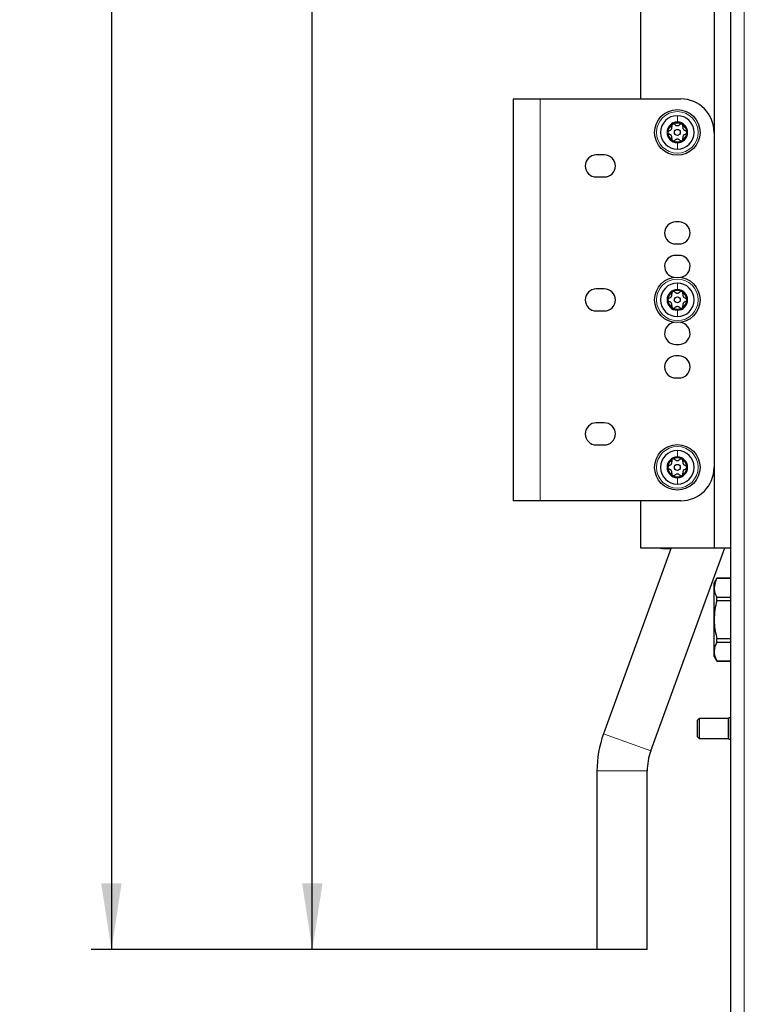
# Model space of a CAD drawing. Header units: millimetres. Extents: x 5 to 418, y 2 to 292.
# Tile 77 of 87: x 182 to 218, y 120 to 169. Entities that reach past the tile are written whole.
import ezdxf

# ---------------------------------------------------------------- set-up
doc = ezdxf.new("R2010")
doc.units = ezdxf.units.MM
doc.layers.add('SLD-0', color=7, linetype='Continuous')
doc.styles.add('SLDTEXTSTYLE0', font='TXT', dxfattribs={"width": 0.605})
doc.dimstyles.new('SLDDIMSTYLE0', dxfattribs={"dimtxt": 3.5, "dimasz": 3.302, "dimexe": 0, "dimexo": 0.0625, "dimgap": 0.875, "dimtad": 1, "dimlfac": 6, "dimrnd": 1e-09, "dimzin": 12, "dimdsep": 46, "dimtxsty": 'SLDTEXTSTYLE0', "dimsah": 1, "dimcen": 0.09, "dimadec": 0, "dimazin": 3, "dimtfac": 1, "dimtofl": 0, "dimtmove": 0, "dimatfit": 3, "dimfxl": 1, "dimfrac": 2, "dimtolj": 1, "dimtzin": 12, "dimarcsym": 0})

# ---------------------------------------------------------------- blocks, each defined once
blk = doc.blocks.new('_D_3')
at = {"layer": 'SLD-0', "color": 7}
for p, q in [((204.891, 242.039), (195.391, 242.039)), ((196.391, 122.372), (196.391, 242.039)), ((212.724, 242.039), (207.891, 242.039)), ((210.557, 122.372), (195.391, 122.372))]:
    blk.add_line(p, q, dxfattribs=at)
for points in [[(196.391, 242.039), (195.883, 238.737), (196.899, 238.737)], [(196.391, 122.372), (196.899, 125.674), (195.883, 125.674)]]:
    blk.add_solid(points, dxfattribs=at)
at = {"layer": 'SLD-0', "color": 7, "insert": (191.879, 178.195), "char_height": 3.5, "attachment_point": 1, "rotation": 90, "style": 'SLDTEXTSTYLE0'}
blk.add_mtext('718', dxfattribs=at)
blk = doc.blocks.new('_D_8')
at = {"layer": 'SLD-0', "color": 7}
for p, q in [((204.891, 252.039), (185.391, 252.039)), ((186.391, 252.039), (186.391, 122.372)), ((217.224, 252.039), (207.891, 252.039)), ((210.557, 122.372), (185.391, 122.372))]:
    blk.add_line(p, q, dxfattribs=at)
for points in [[(186.391, 252.039), (185.883, 248.737), (186.899, 248.737)], [(186.391, 122.372), (186.899, 125.674), (185.883, 125.674)]]:
    blk.add_solid(points, dxfattribs=at)
at = {"layer": 'SLD-0', "color": 7, "insert": (181.879, 183.195), "char_height": 3.5, "attachment_point": 1, "rotation": 90, "style": 'SLDTEXTSTYLE0'}
blk.add_mtext('778', dxfattribs=at)

msp = doc.modelspace()

# ---------------------------------------------------------------- linework, layer by layer
at = {"color": 7, "linetype": 'Continuous', "lineweight": 25}
for p, q in [((217.2238, 92.8721), (217.2238, 252.0387)), ((216.3905, 242.0387), (216.3905, 142.3721)), ((212.7238, 203.0387), (212.7238, 164.7054)), ((206.3905, 164.7054), (206.3905, 144.7054)), ((206.3905, 164.7054), (207.7238, 164.7054)), ((207.7238, 164.7054), (214.7238, 164.7054)), ((210.9238, 161.9221), (210.5238, 161.9221)), ((210.5238, 160.8221), (210.9238, 160.8221)), ((214.6405, 158.5887), (214.4738, 158.5887)), ((214.4738, 157.4887), (214.6405, 157.4887)), ((214.6405, 156.9221), (214.4738, 156.9221)), ((210.9238, 155.2554), (210.5238, 155.2554)), ((210.5238, 154.1554), (210.9238, 154.1554)), ((214.4738, 152.4887), (214.6405, 152.4887)), ((214.6405, 151.9221), (214.4738, 151.9221)), ((214.4738, 150.8221), (214.6405, 150.8221)), ((210.9238, 148.5887), (210.5238, 148.5887)), ((210.5238, 147.4887), (210.9238, 147.4887)), ((207.7238, 144.7054), (206.3905, 144.7054)), ((214.7238, 144.7054), (207.7238, 144.7054)), ((212.7238, 144.7054), (212.7238, 142.3721)), ((214.2535, 142.3721), (210.8838, 133.114)), ((212.7238, 142.3721), (216.3905, 142.3721)), ((213.2331, 132.259), (216.9139, 142.3721)), ((213.7238, 142.3387), (213.7238, 142.3721)), ((214.0572, 142.3387), (213.7238, 142.3387)), ((213.7922, 142.3371), (213.7922, 142.3387)), ((213.7965, 142.3371), (213.7965, 142.3387)), ((213.7965, 142.3371), (213.8528, 142.3371)), ((213.882, 142.3371), (213.882, 142.3387)), ((214.0485, 142.3371), (214.0485, 142.3387)), ((214.2413, 142.3387), (214.0572, 142.3387)), ((214.0777, 142.3371), (214.1298, 142.3371)), ((214.2238, 142.3371), (214.2238, 142.3387)), ((216.3905, 142.3721), (217.2238, 142.3721)), ((216.5252, 140.8554), (216.3905, 140.6221)), ((216.3905, 140.3764), (216.3905, 140.6221)), ((217.2238, 140.8554), (216.5252, 140.8554)), ((216.5252, 140.8534), (216.5252, 140.8554)), ((216.5252, 140.8534), (217.2238, 140.8534)), ((216.3905, 138.7887), (216.3905, 140.3764)), ((216.5252, 139.7427), (216.5252, 139.8995)), ((217.2238, 139.8995), (216.5252, 139.8995)), ((216.5252, 139.7427), (217.2238, 139.7427)), ((216.3905, 137.201), (216.3905, 138.7887)), ((217.2238, 137.8348), (216.5252, 137.8348)), ((216.5252, 137.678), (216.5252, 137.8348)), ((216.3905, 136.9554), (216.3905, 137.201)), ((216.5252, 137.678), (217.2238, 137.678)), ((216.3905, 136.9554), (216.5252, 136.7221)), ((217.2238, 136.7241), (216.5252, 136.7241)), ((216.5252, 136.7221), (216.5252, 136.7241)), ((216.5252, 136.7221), (217.2238, 136.7221)), ((215.6405, 133.8721), (215.5572, 133.7887)), ((215.5572, 133.5596), (215.5572, 133.7887)), ((217.1072, 133.8721), (215.6405, 133.8721)), ((215.6405, 133.8721), (215.6405, 133.5971)), ((217.2098, 133.9358), (217.1072, 133.8851)), ((217.1072, 132.859), (217.1072, 133.8851)), ((217.2098, 132.8084), (217.2098, 133.9358)), ((217.2238, 133.8983), (217.2098, 133.8983)), ((215.5572, 132.9554), (215.5572, 133.5596)), ((215.6405, 133.5971), (215.6405, 132.8721)), ((215.5572, 132.9554), (215.6405, 132.8721)), ((215.6405, 132.8721), (217.1072, 132.8721)), ((217.1072, 132.859), (217.2098, 132.8084)), ((217.2098, 132.8459), (217.2238, 132.8459)), ((210.5572, 131.2614), (210.5572, 122.3721)), ((213.0572, 122.3721), (213.0572, 131.2614)), ((213.0572, 122.3721), (210.5572, 122.3721))]:
    msp.add_line(p, q, dxfattribs=at)
at = {"color": 7, "linetype": 'Continuous', "lineweight": 18}
for p, q in [((217.8905, 92.8721), (217.8905, 252.0387)), ((207.7238, 164.7054), (207.7238, 144.7054)), ((214.0572, 142.3387), (214.0572, 142.3721)), ((213.2331, 132.259), (210.8838, 133.114)), ((213.0572, 131.2614), (210.5572, 131.2614))]:
    msp.add_line(p, q, dxfattribs=at)
at = {"color": 7, "linetype": 'Continuous', "lineweight": 25}
for centre, radius in [((214.5572, 163.0387), 1.1333), ((214.5572, 163.0387), 0.1491), ((214.5572, 154.7054), 1.1333), ((214.5572, 154.7054), 0.1491), ((214.5572, 146.3721), 1.1333), ((214.5572, 146.3721), 0.1491)]:
    msp.add_circle(centre, radius, dxfattribs=at)
at = {"color": 7, "linetype": 'Continuous', "lineweight": 18}
for centre in [(214.5572, 163.0387), (214.5572, 154.7054), (214.5572, 146.3721)]:
    msp.add_circle(centre, 1.0333, dxfattribs=at)
at = {"color": 7, "linetype": 'Continuous', "lineweight": 25}
for centre, radius, start, end in [((214.7238, 163.0387), 1.6667, 0, 90), ((214.5572, 163.0387), 0.8333, 90, 270), ((214.5572, 163.0387), 0.8333, 270, 90), ((214.5572, 163.0387), 0.5133, 90, 270), ((214.5572, 163.0387), 0.4667, 120, 180), ((214.5572, 163.0387), 0.4667, 60, 120), ((214.5572, 163.0387), 0.5133, 270, 90), ((214.5572, 163.0387), 0.4667, 0, 60), ((214.5572, 163.0387), 0.4667, 180, 240), ((214.5572, 163.0387), 0.4667, 300, 0), ((214.5572, 163.0387), 0.4667, 240, 300), ((210.5238, 161.3721), 0.55, 90, 270), ((210.9238, 161.3721), 0.55, 270, 90), ((214.4738, 158.0387), 0.55, 90, 270), ((214.6405, 158.0387), 0.55, 270, 90), ((214.4738, 156.3721), 0.55, 90, 262.00727), ((214.6405, 156.3721), 0.55, 277.99273, 90), ((214.5572, 154.7054), 0.8333, 90, 270), ((214.5572, 154.7054), 0.8333, 270, 90), ((210.5238, 154.7054), 0.55, 90, 270), ((210.9238, 154.7054), 0.55, 270, 90), ((214.5572, 154.7054), 0.5133, 90, 270), ((214.5572, 154.7054), 0.4667, 120, 180), ((214.5572, 154.7054), 0.4667, 60, 120), ((214.5572, 154.7054), 0.5133, 270, 90), ((214.5572, 154.7054), 0.4667, 0, 60), ((214.5572, 154.7054), 0.4667, 180, 240), ((214.5572, 154.7054), 0.4667, 300, 0), ((214.5572, 154.7054), 0.4667, 240, 300), ((214.4738, 153.0387), 0.55, 97.99273, 270), ((214.6405, 153.0387), 0.55, 270, 82.00727), ((214.4738, 151.3721), 0.55, 90, 270), ((214.6405, 151.3721), 0.55, 270, 90), ((210.5238, 148.0387), 0.55, 90, 270), ((210.9238, 148.0387), 0.55, 270, 90), ((214.5572, 146.3721), 0.8333, 90, 270), ((214.5572, 146.3721), 0.8333, 270, 90), ((214.5572, 146.3721), 0.5133, 90, 270), ((214.5572, 146.3721), 0.4667, 120, 180), ((214.5572, 146.3721), 0.4667, 60, 120), ((214.5572, 146.3721), 0.5133, 270, 90), ((214.5572, 146.3721), 0.4667, 0, 60), ((214.5572, 146.3721), 0.4667, 180, 240), ((214.7238, 146.3721), 1.6667, 270, 0), ((214.5572, 146.3721), 0.4667, 300, 0), ((214.5572, 146.3721), 0.4667, 240, 300), ((215.9738, 131.2614), 5.4167, 160, 180), ((215.9738, 131.2614), 2.9167, 160, 180)]:
    msp.add_arc(centre, radius, start, end, dxfattribs=at)
at = {"color": 7, "linetype": 'Continuous', "lineweight": 18}
for points in [[(214.5572, 163.8721), (214.5572, 163.829), (214.5572, 163.7428), (214.5572, 163.6157), (214.5572, 163.5521)], [(214.5572, 162.2054), (214.5572, 162.2485), (214.5572, 162.3346), (214.5572, 162.4618), (214.5572, 162.5254)], [(214.5572, 155.5387), (214.5572, 155.4957), (214.5572, 155.4095), (214.5572, 155.2823), (214.5572, 155.2187)], [(214.5572, 153.8721), (214.5572, 153.9151), (214.5572, 154.0013), (214.5572, 154.1285), (214.5572, 154.1921)], [(214.5572, 147.2054), (214.5572, 147.1623), (214.5572, 147.0762), (214.5572, 146.949), (214.5572, 146.8854)], [(214.5572, 145.5387), (214.5572, 145.5818), (214.5572, 145.668), (214.5572, 145.7951), (214.5572, 145.8587)]]:
    msp.add_open_spline(points, degree=3, dxfattribs=at)
at = {"color": 7, "linetype": 'Continuous', "lineweight": 25}
for points, knots in [([(214.1623, 163.1295), (214.1823, 163.1365), (214.2124, 163.147), (214.2461, 163.1777), (214.2671, 163.2059), (214.2811, 163.2382), (214.291, 163.283), (214.2851, 163.3144), (214.2811, 163.3353)], [0, 0, 0, 0, 0.2492203, 0.374358, 0.498948, 0.6240206, 0.749768, 1, 1, 1, 1]), ([(214.3238, 163.4429), (214.3149, 163.4364), (214.2971, 163.4235), (214.2815, 163.3949), (214.2752, 163.3643), (214.2791, 163.345), (214.2811, 163.3353)], [0, 0, 0, 0, 0.249858, 0.4994668, 0.7490113, 1, 1, 1, 1]), ([(214.4384, 163.4261), (214.431, 163.4326), (214.4163, 163.4457), (214.3866, 163.4556), (214.354, 163.4564), (214.3339, 163.4474), (214.3238, 163.4429)], [0, 0, 0, 0, 0.24980599, 0.50005449, 0.75030941, 1, 1, 1, 1]), ([(214.4384, 163.4261), (214.4544, 163.4123), (214.4785, 163.3915), (214.522, 163.3776), (214.5569, 163.3735), (214.5919, 163.3775), (214.6356, 163.3913), (214.6598, 163.4122), (214.676, 163.4261)], [0, 0, 0, 0, 0.2491937, 0.3743301, 0.4989253, 0.6240038, 0.7497569, 1, 1, 1, 1]), ([(214.7905, 163.4429), (214.7805, 163.4474), (214.7604, 163.4564), (214.7277, 163.4556), (214.6981, 163.4457), (214.6833, 163.4326), (214.676, 163.4261)], [0, 0, 0, 0, 0.250032, 0.4996317, 0.7492275, 1, 1, 1, 1]), ([(214.8333, 163.3353), (214.8352, 163.3449), (214.8392, 163.3642), (214.8329, 163.3948), (214.8172, 163.4235), (214.7994, 163.4364), (214.7905, 163.4429)], [0, 0, 0, 0, 0.249816, 0.4999076, 0.7501199, 1, 1, 1, 1]), ([(214.8333, 163.3353), (214.8293, 163.3145), (214.8233, 163.2832), (214.8331, 163.2386), (214.847, 163.2064), (214.8679, 163.1781), (214.9018, 163.1471), (214.9319, 163.1366), (214.952, 163.1295)], [0, 0, 0, 0, 0.2492191, 0.3743567, 0.4989469, 0.6240198, 0.7497675, 1, 1, 1, 1]), ([(214.1623, 163.1295), (214.153, 163.1264), (214.1343, 163.1202), (214.1109, 163.0995), (214.0939, 163.0716), (214.0916, 163.0497), (214.0905, 163.0387)], [0, 0, 0, 0, 0.24985308, 0.49990135, 0.75011449, 1, 1, 1, 1]), ([(214.0905, 163.0387), (214.0916, 163.0278), (214.0939, 163.0059), (214.1109, 162.978), (214.1343, 162.9573), (214.1529, 162.951), (214.1623, 162.9479)], [0, 0, 0, 0, 0.2499898, 0.4996108, 0.7491272, 1, 1, 1, 1]), ([(214.2811, 162.7422), (214.285, 162.763), (214.291, 162.7943), (214.2813, 162.8389), (214.2674, 162.8711), (214.2464, 162.8994), (214.2126, 162.9304), (214.1824, 162.9409), (214.1623, 162.9479)], [0, 0, 0, 0, 0.2492191, 0.3743567, 0.4989469, 0.6240198, 0.7497675, 1, 1, 1, 1]), ([(214.2811, 162.7422), (214.2791, 162.7326), (214.2752, 162.7133), (214.2814, 162.6826), (214.2971, 162.6539), (214.3149, 162.641), (214.3238, 162.6346)], [0, 0, 0, 0, 0.249816, 0.4999076, 0.7501199, 1, 1, 1, 1]), ([(214.676, 162.6514), (214.6599, 162.6652), (214.6358, 162.686), (214.5923, 162.6998), (214.5574, 162.7039), (214.5225, 162.6999), (214.4787, 162.6861), (214.4545, 162.6653), (214.4384, 162.6514)], [0, 0, 0, 0, 0.24919366, 0.37433011, 0.49892527, 0.62400376, 0.74975694, 1, 1, 1, 1]), ([(214.7905, 162.6346), (214.7994, 162.641), (214.8172, 162.6539), (214.8329, 162.6826), (214.8392, 162.7132), (214.8352, 162.7325), (214.8333, 162.7422)], [0, 0, 0, 0, 0.249858, 0.4994668, 0.7490113, 1, 1, 1, 1]), ([(214.952, 162.9479), (214.932, 162.9409), (214.902, 162.9305), (214.8682, 162.8997), (214.8472, 162.8716), (214.8332, 162.8393), (214.8233, 162.7945), (214.8293, 162.7631), (214.8333, 162.7422)], [0, 0, 0, 0, 0.2492203, 0.374358, 0.498948, 0.6240206, 0.749768, 1, 1, 1, 1]), ([(215.0238, 163.0387), (215.0227, 163.0497), (215.0204, 163.0715), (215.0035, 163.0994), (214.9801, 163.1202), (214.9614, 163.1264), (214.952, 163.1295)], [0, 0, 0, 0, 0.2499898, 0.4996108, 0.7491272, 1, 1, 1, 1]), ([(214.952, 162.9479), (214.9614, 162.951), (214.98, 162.9572), (215.0034, 162.978), (215.0204, 163.0059), (215.0227, 163.0278), (215.0238, 163.0387)], [0, 0, 0, 0, 0.2498531, 0.4999013, 0.7501145, 1, 1, 1, 1]), ([(214.3238, 162.6346), (214.3339, 162.6301), (214.354, 162.6211), (214.3866, 162.6219), (214.4163, 162.6318), (214.431, 162.6448), (214.4384, 162.6514)], [0, 0, 0, 0, 0.250032, 0.4996317, 0.7492275, 1, 1, 1, 1]), ([(214.676, 162.6514), (214.6833, 162.6448), (214.698, 162.6318), (214.7277, 162.6219), (214.7604, 162.6211), (214.7805, 162.6301), (214.7905, 162.6346)], [0, 0, 0, 0, 0.24980599, 0.50005449, 0.75030941, 1, 1, 1, 1]), ([(214.1623, 154.7962), (214.1823, 154.8032), (214.2124, 154.8137), (214.2461, 154.8444), (214.2671, 154.8726), (214.2811, 154.9048), (214.291, 154.9496), (214.2851, 154.9811), (214.2811, 155.002)], [0, 0, 0, 0, 0.2492203, 0.374358, 0.498948, 0.6240206, 0.749768, 1, 1, 1, 1]), ([(214.3238, 155.1095), (214.3149, 155.1031), (214.2971, 155.0902), (214.2815, 155.0616), (214.2752, 155.0309), (214.2791, 155.0116), (214.2811, 155.002)], [0, 0, 0, 0, 0.24985796, 0.49946675, 0.74901133, 1, 1, 1, 1]), ([(214.4384, 155.0928), (214.431, 155.0993), (214.4163, 155.1123), (214.3866, 155.1223), (214.354, 155.123), (214.3339, 155.114), (214.3238, 155.1095)], [0, 0, 0, 0, 0.249806, 0.5000545, 0.7503094, 1, 1, 1, 1]), ([(214.4384, 155.0928), (214.4544, 155.0789), (214.4785, 155.0581), (214.522, 155.0443), (214.5569, 155.0402), (214.5919, 155.0442), (214.6356, 155.058), (214.6598, 155.0789), (214.676, 155.0928)], [0, 0, 0, 0, 0.2491937, 0.3743301, 0.4989253, 0.6240038, 0.7497569, 1, 1, 1, 1]), ([(214.7905, 155.1095), (214.7805, 155.114), (214.7604, 155.123), (214.7277, 155.1223), (214.6981, 155.1124), (214.6833, 155.0993), (214.676, 155.0928)], [0, 0, 0, 0, 0.250032, 0.4996317, 0.7492275, 1, 1, 1, 1]), ([(214.8333, 155.002), (214.8352, 155.0116), (214.8392, 155.0308), (214.8329, 155.0615), (214.8172, 155.0902), (214.7994, 155.1031), (214.7905, 155.1095)], [0, 0, 0, 0, 0.249816, 0.4999076, 0.7501199, 1, 1, 1, 1]), ([(214.8333, 155.002), (214.8293, 154.9811), (214.8233, 154.9499), (214.8331, 154.9053), (214.847, 154.873), (214.8679, 154.8448), (214.9018, 154.8138), (214.9319, 154.8032), (214.952, 154.7962)], [0, 0, 0, 0, 0.2492191, 0.3743567, 0.4989469, 0.6240198, 0.7497675, 1, 1, 1, 1]), ([(214.1623, 154.7962), (214.153, 154.7931), (214.1343, 154.7869), (214.1109, 154.7662), (214.0939, 154.7382), (214.0916, 154.7163), (214.0905, 154.7054)], [0, 0, 0, 0, 0.24985308, 0.49990135, 0.75011449, 1, 1, 1, 1]), ([(214.0905, 154.7054), (214.0916, 154.6945), (214.0939, 154.6726), (214.1109, 154.6447), (214.1343, 154.6239), (214.1529, 154.6177), (214.1623, 154.6146)], [0, 0, 0, 0, 0.2499898, 0.4996108, 0.7491272, 1, 1, 1, 1]), ([(214.2811, 154.4088), (214.285, 154.4297), (214.291, 154.4609), (214.2813, 154.5055), (214.2674, 154.5378), (214.2464, 154.566), (214.2126, 154.597), (214.1824, 154.6076), (214.1623, 154.6146)], [0, 0, 0, 0, 0.2492191, 0.3743567, 0.4989469, 0.6240198, 0.7497675, 1, 1, 1, 1]), ([(214.2811, 154.4088), (214.2791, 154.3992), (214.2752, 154.38), (214.2814, 154.3493), (214.2971, 154.3206), (214.3149, 154.3077), (214.3238, 154.3013)], [0, 0, 0, 0, 0.249816, 0.4999076, 0.7501199, 1, 1, 1, 1]), ([(214.676, 154.318), (214.6599, 154.3319), (214.6358, 154.3527), (214.5923, 154.3665), (214.5574, 154.3706), (214.5225, 154.3666), (214.4787, 154.3528), (214.4545, 154.3319), (214.4384, 154.318)], [0, 0, 0, 0, 0.24919366, 0.37433011, 0.49892527, 0.62400376, 0.74975694, 1, 1, 1, 1]), ([(214.7905, 154.3013), (214.7994, 154.3077), (214.8172, 154.3206), (214.8329, 154.3492), (214.8392, 154.3799), (214.8352, 154.3992), (214.8333, 154.4088)], [0, 0, 0, 0, 0.249858, 0.4994668, 0.7490113, 1, 1, 1, 1]), ([(214.952, 154.6146), (214.932, 154.6076), (214.902, 154.5971), (214.8682, 154.5664), (214.8472, 154.5382), (214.8332, 154.506), (214.8233, 154.4612), (214.8293, 154.4297), (214.8333, 154.4088)], [0, 0, 0, 0, 0.2492203, 0.374358, 0.498948, 0.6240206, 0.749768, 1, 1, 1, 1]), ([(215.0238, 154.7054), (215.0227, 154.7163), (215.0204, 154.7382), (215.0035, 154.7661), (214.9801, 154.7869), (214.9614, 154.7931), (214.952, 154.7962)], [0, 0, 0, 0, 0.2499898, 0.4996108, 0.7491272, 1, 1, 1, 1]), ([(214.952, 154.6146), (214.9614, 154.6177), (214.98, 154.6239), (215.0034, 154.6446), (215.0204, 154.6726), (215.0227, 154.6945), (215.0238, 154.7054)], [0, 0, 0, 0, 0.2498531, 0.4999013, 0.7501145, 1, 1, 1, 1]), ([(214.3238, 154.3013), (214.3339, 154.2968), (214.354, 154.2878), (214.3866, 154.2885), (214.4163, 154.2984), (214.431, 154.3115), (214.4384, 154.318)], [0, 0, 0, 0, 0.250032, 0.4996317, 0.7492275, 1, 1, 1, 1]), ([(214.676, 154.318), (214.6833, 154.3115), (214.698, 154.2985), (214.7277, 154.2885), (214.7604, 154.2878), (214.7805, 154.2968), (214.7905, 154.3013)], [0, 0, 0, 0, 0.24980599, 0.50005449, 0.75030941, 1, 1, 1, 1]), ([(214.1623, 146.4629), (214.1823, 146.4699), (214.2124, 146.4803), (214.2461, 146.5111), (214.2671, 146.5392), (214.2811, 146.5715), (214.291, 146.6163), (214.2851, 146.6477), (214.2811, 146.6686)], [0, 0, 0, 0, 0.2492203, 0.374358, 0.498948, 0.6240206, 0.749768, 1, 1, 1, 1]), ([(214.3238, 146.7762), (214.3149, 146.7698), (214.2971, 146.7569), (214.2815, 146.7282), (214.2752, 146.6976), (214.2791, 146.6783), (214.2811, 146.6686)], [0, 0, 0, 0, 0.24985796, 0.49946675, 0.74901133, 1, 1, 1, 1]), ([(214.4384, 146.7594), (214.431, 146.766), (214.4163, 146.779), (214.3866, 146.7889), (214.354, 146.7897), (214.3339, 146.7807), (214.3238, 146.7762)], [0, 0, 0, 0, 0.249806, 0.5000545, 0.7503094, 1, 1, 1, 1]), ([(214.4384, 146.7594), (214.4544, 146.7456), (214.4785, 146.7248), (214.522, 146.711), (214.5569, 146.7069), (214.5919, 146.7109), (214.6356, 146.7247), (214.6598, 146.7455), (214.676, 146.7594)], [0, 0, 0, 0, 0.2491937, 0.3743301, 0.4989253, 0.6240038, 0.7497569, 1, 1, 1, 1]), ([(214.7905, 146.7762), (214.7805, 146.7807), (214.7604, 146.7897), (214.7277, 146.7889), (214.6981, 146.779), (214.6833, 146.766), (214.676, 146.7594)], [0, 0, 0, 0, 0.25003202, 0.49963172, 0.74922753, 1, 1, 1, 1]), ([(214.8333, 146.6686), (214.8352, 146.6782), (214.8392, 146.6975), (214.8329, 146.7282), (214.8172, 146.7569), (214.7994, 146.7698), (214.7905, 146.7762)], [0, 0, 0, 0, 0.249816, 0.4999076, 0.7501199, 1, 1, 1, 1]), ([(214.8333, 146.6686), (214.8293, 146.6478), (214.8233, 146.6165), (214.8331, 146.5719), (214.847, 146.5397), (214.8679, 146.5114), (214.9018, 146.4804), (214.9319, 146.4699), (214.952, 146.4629)], [0, 0, 0, 0, 0.2492191, 0.3743567, 0.4989469, 0.6240198, 0.7497675, 1, 1, 1, 1]), ([(214.1623, 146.4629), (214.153, 146.4598), (214.1343, 146.4536), (214.1109, 146.4328), (214.0939, 146.4049), (214.0916, 146.383), (214.0905, 146.3721)], [0, 0, 0, 0, 0.24985308, 0.49990135, 0.75011449, 1, 1, 1, 1]), ([(214.0905, 146.3721), (214.0916, 146.3611), (214.0939, 146.3393), (214.1109, 146.3114), (214.1343, 146.2906), (214.1529, 146.2844), (214.1623, 146.2813)], [0, 0, 0, 0, 0.24998976, 0.49961083, 0.7491272, 1, 1, 1, 1]), ([(214.2811, 146.0755), (214.285, 146.0963), (214.291, 146.1276), (214.2813, 146.1722), (214.2674, 146.2044), (214.2464, 146.2327), (214.2126, 146.2637), (214.1824, 146.2742), (214.1623, 146.2813)], [0, 0, 0, 0, 0.2492191, 0.3743567, 0.4989469, 0.6240198, 0.7497675, 1, 1, 1, 1]), ([(214.2811, 146.0755), (214.2791, 146.0659), (214.2752, 146.0466), (214.2814, 146.016), (214.2971, 145.9873), (214.3149, 145.9744), (214.3238, 145.9679)], [0, 0, 0, 0, 0.249816, 0.49990758, 0.75011993, 1, 1, 1, 1]), ([(214.676, 145.9847), (214.6599, 145.9985), (214.6358, 146.0193), (214.5923, 146.0332), (214.5574, 146.0373), (214.5225, 146.0333), (214.4787, 146.0195), (214.4545, 145.9986), (214.4384, 145.9847)], [0, 0, 0, 0, 0.2491937, 0.3743301, 0.4989253, 0.6240038, 0.7497569, 1, 1, 1, 1]), ([(214.7905, 145.9679), (214.7994, 145.9744), (214.8172, 145.9873), (214.8329, 146.0159), (214.8392, 146.0465), (214.8352, 146.0658), (214.8333, 146.0755)], [0, 0, 0, 0, 0.249858, 0.4994668, 0.7490113, 1, 1, 1, 1]), ([(214.952, 146.2813), (214.932, 146.2743), (214.902, 146.2638), (214.8682, 146.2331), (214.8472, 146.2049), (214.8332, 146.1726), (214.8233, 146.1278), (214.8293, 146.0964), (214.8333, 146.0755)], [0, 0, 0, 0, 0.24922033, 0.37435801, 0.49894799, 0.62402062, 0.74976801, 1, 1, 1, 1]), ([(215.0238, 146.3721), (215.0227, 146.383), (215.0204, 146.4049), (215.0035, 146.4328), (214.9801, 146.4535), (214.9614, 146.4598), (214.952, 146.4629)], [0, 0, 0, 0, 0.2499898, 0.4996108, 0.7491272, 1, 1, 1, 1]), ([(214.952, 146.2813), (214.9614, 146.2844), (214.98, 146.2906), (215.0034, 146.3113), (215.0204, 146.3392), (215.0227, 146.3611), (215.0238, 146.3721)], [0, 0, 0, 0, 0.2498531, 0.4999013, 0.7501145, 1, 1, 1, 1]), ([(214.3238, 145.9679), (214.3339, 145.9634), (214.354, 145.9544), (214.3866, 145.9552), (214.4163, 145.9651), (214.431, 145.9782), (214.4384, 145.9847)], [0, 0, 0, 0, 0.250032, 0.4996317, 0.7492275, 1, 1, 1, 1]), ([(214.676, 145.9847), (214.6833, 145.9782), (214.698, 145.9651), (214.7277, 145.9552), (214.7604, 145.9544), (214.7805, 145.9634), (214.7905, 145.9679)], [0, 0, 0, 0, 0.249806, 0.5000545, 0.7503094, 1, 1, 1, 1]), ([(213.882, 142.3371), (213.8847, 142.3371), (213.8902, 142.3371), (213.9358, 142.3371), (213.992, 142.3371), (214.0296, 142.3371), (214.0485, 142.3371)], [0, 0, 0, 0, 0.2796, 0.5587653, 0.7793103, 1, 1, 1, 1]), ([(214.0485, 142.3371), (214.0735, 142.3371), (214.1234, 142.3371), (214.184, 142.3371), (214.2191, 142.3371), (214.2222, 142.3371), (214.2238, 142.3371)], [0, 0, 0, 0, 0.2805704, 0.5595746, 0.7795608, 1, 1, 1, 1]), ([(216.5252, 140.8534), (216.5048, 140.8134), (216.425, 140.6575), (216.4052, 140.4963), (216.3905, 140.3764)], [0, 0, 0, 0, 0.2563327, 1, 1, 1, 1]), ([(216.3905, 140.3764), (216.3941, 140.3177), (216.4039, 140.1565), (216.4781, 139.9993), (216.5252, 139.8995)], [0, 0, 0, 0, 0.3647185, 1, 1, 1, 1]), ([(216.5252, 139.7427), (216.4873, 139.5872), (216.4109, 139.2737), (216.3973, 138.9512), (216.3905, 138.7887)], [0, 0, 0, 0, 0.49603675, 1, 1, 1, 1]), ([(216.3905, 138.7887), (216.3912, 138.7362), (216.3956, 138.4144), (216.4661, 138.0989), (216.5252, 137.8348)], [0, 0, 0, 0, 0.16315796, 1, 1, 1, 1]), ([(216.5252, 137.678), (216.4873, 137.6002), (216.4109, 137.4435), (216.3973, 137.2823), (216.3905, 137.201)], [0, 0, 0, 0, 0.4960368, 1, 1, 1, 1]), ([(216.3905, 137.201), (216.3912, 137.1748), (216.3956, 137.0139), (216.4661, 136.8561), (216.5252, 136.7241)], [0, 0, 0, 0, 0.163158, 1, 1, 1, 1])]:
    msp.add_open_spline(points, degree=3, knots=knots, dxfattribs=at)

# ---------------------------------------------------------------- dimensions: what is measured, and where the dimension line sits
at = {"layer": 'SLD-0', "color": 7}
for base, p1, p2, picture, middle in [((186.3905, 122.3721), (217.2238, 252.0387), (210.5572, 122.3721), '_D_8', (186.3905, 187.2054)), ((196.3905, 242.0387), (210.5572, 122.3721), (212.7238, 242.0387), '_D_3', (196.3905, 182.2054))]:
    dim = msp.add_linear_dim(base=base, p1=p1, p2=p2, angle=90, dimstyle='SLDDIMSTYLE0', dxfattribs=at)
    dim.commit()
    dim.dimension.update_dxf_attribs({"geometry": picture, "text_midpoint": middle, "dimtype": 160})

doc.saveas('drawing.dxf')
